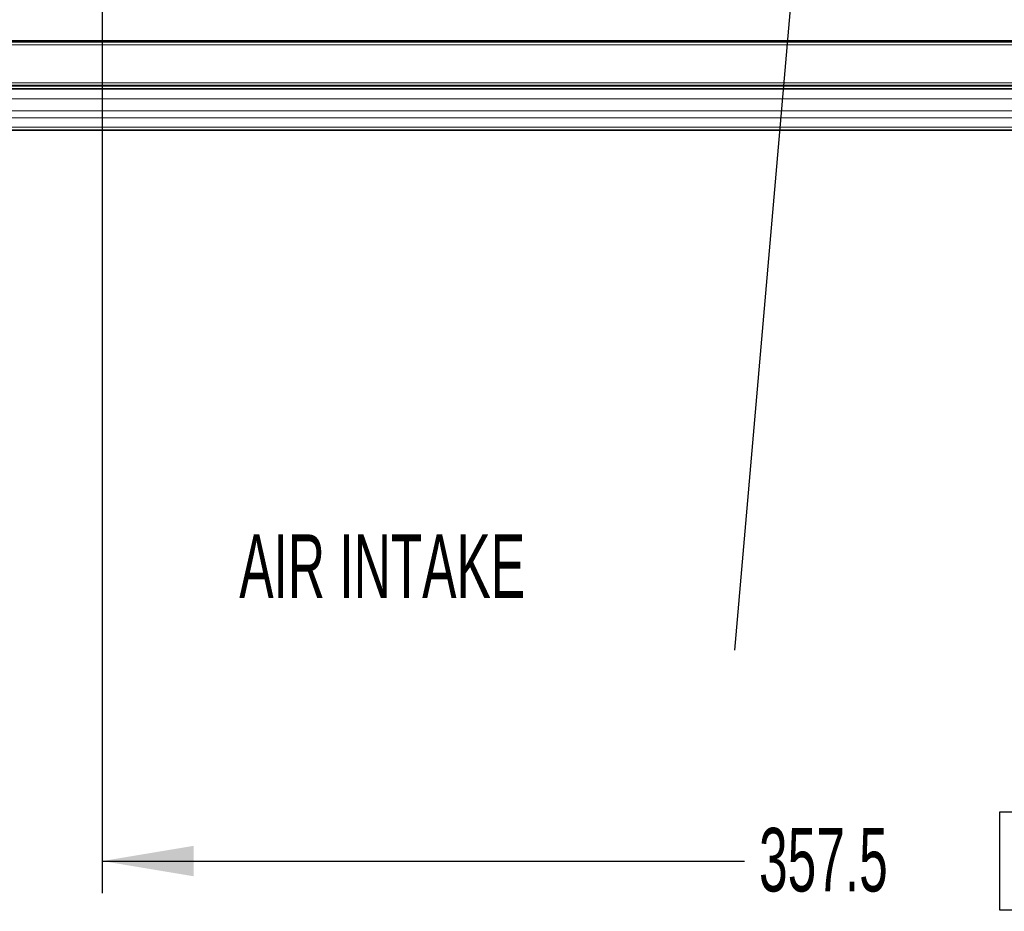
# Model space of a CAD drawing. Header units: millimetres. Extents: x 0 to 1118, y 0 to 864.
# Tile 139 of 172: x 892 to 941, y 274 to 319. Entities that reach past the tile are written whole.
import ezdxf

# ---------------------------------------------------------------- set-up
doc = ezdxf.new("R2010")
doc.units = ezdxf.units.MM
doc.layers.add('ALPHAREV', color=7, linetype='Continuous', lineweight=25)
doc.styles.add('SLDTEXTSTYLE0', font='TXT', dxfattribs={"width": 0.605})
doc.dimstyles.new('SLDDIMSTYLE0', dxfattribs={"dimtxt": 3.175, "dimasz": 4.572, "dimexe": 0, "dimexo": 0.0625, "dimgap": 0.79375, "dimtad": 0, "dimtih": 1, "dimtoh": 1, "dimdec": 1, "dimlfac": 4, "dimrnd": 1e-09, "dimzin": 12, "dimdsep": 46, "dimtxsty": 'SLDTEXTSTYLE0', "dimsah": 1, "dimcen": 0.09, "dimadec": 0, "dimazin": 3, "dimtfac": 1, "dimtofl": 0, "dimtmove": 0, "dimatfit": 3, "dimfxl": 1, "dimfrac": 2, "dimtolj": 1, "dimtzin": 12, "dimarcsym": 0})
doc.dimstyles.new('SLDDIMSTYLE2', dxfattribs={"dimtxt": 0.18, "dimasz": 4.572, "dimexe": 0, "dimexo": 0.0625, "dimgap": 0, "dimtad": 0, "dimtih": 1, "dimtoh": 1, "dimdec": 0, "dimrnd": 1e-09, "dimzin": 0, "dimdsep": 46, "dimtxsty": 'Standard', "dimsah": 1, "dimcen": 0.09, "dimadec": 0, "dimazin": 0, "dimtfac": 4.572, "dimtdec": 0, "dimtofl": 0, "dimtmove": 0, "dimatfit": 3, "dimfxl": 1, "dimfrac": 2, "dimtolj": 1, "dimtzin": 0, "dimarcsym": 0})

# ---------------------------------------------------------------- blocks, each defined once
blk = doc.blocks.new('_D_16')
at = {"layer": 'ALPHAREV'}
for p, q in [((896.128, 356.732), (896.128, 275.338)), ((985.506, 292.851), (985.506, 275.338)), ((942.03, 279.374), (940.938, 279.374)), ((940.938, 279.374), (940.938, 274.502)), ((950.519, 279.374), (951.61, 279.374)), ((951.61, 279.374), (951.61, 274.502)), ((896.128, 276.938), (928.208, 276.938)), ((985.506, 276.938), (953.426, 276.938)), ((940.938, 274.502), (942.03, 274.502)), ((951.61, 274.502), (950.519, 274.502))]:
    blk.add_line(p, q, dxfattribs=at)
for points in [[(896.128, 276.938), (900.7, 276.176), (900.7, 277.7)], [(985.506, 276.938), (980.934, 277.7), (980.934, 276.176)]]:
    blk.add_solid(points, dxfattribs=at)
at = {"layer": 'ALPHAREV', "char_height": 3.175, "attachment_point": 1, "style": 'SLDTEXTSTYLE0'}
for s, insert in [('357.5', (928.933, 278.594)), ('14.1', (942.03, 278.594))]:
    blk.add_mtext(s, dxfattribs=dict(at, insert=insert))
blk = doc.blocks.new('SW_NOTE_0_5')
at = {"layer": 'ALPHAREV', "color": 0, "insert": (-24.736, 5.789), "char_height": 3.175, "attachment_point": 1, "style": 'SLDTEXTSTYLE0'}
blk.add_mtext('AIR INTAKE', dxfattribs=at)

msp = doc.modelspace()

# ---------------------------------------------------------------- linework, layer by layer
at = {"color": 7, "linetype": 'Continuous', "lineweight": 18}
for p, q in [((800.683, 317.847), (976.829, 317.847)), ((976.829, 317.722), (800.683, 317.722)), ((800.71, 317.924), (976.802, 317.924)), ((976.802, 317.874), (800.71, 317.874)), ((796.018, 315.817), (981.494, 315.817)), ((981.494, 315.692), (796.018, 315.692)), ((796.793, 315.645), (980.718, 315.645)), ((796.793, 315.02), (980.718, 315.02)), ((796.793, 314.414), (980.718, 314.414)), ((796.793, 314.061), (980.718, 314.061)), ((796.793, 313.604), (980.718, 313.604))]:
    msp.add_line(p, q, dxfattribs=at)
at = {"color": 7, "linetype": 'Continuous', "lineweight": 35}
for p, q in [((981.505, 315.665), (796.007, 315.665)), ((796.793, 315.52), (980.718, 315.52)), ((796.793, 313.457), (980.718, 313.457))]:
    msp.add_line(p, q, dxfattribs=at)

# ---------------------------------------------------------------- block references
at = {"layer": 'ALPHAREV'}
msp.add_blockref('SW_NOTE_0_5', (927.711, 287.468), dxfattribs=at)

# ---------------------------------------------------------------- dimensions: what is measured, and where the dimension line sits
dim = msp.add_linear_dim(base=(896.128, 276.938), p1=(985.506, 294.451), p2=(896.128, 358.332), dimstyle='SLDDIMSTYLE0', dxfattribs=at)
dim.commit()
dim.dimension.update_dxf_attribs({"geometry": '_D_16', "text_midpoint": (940.817, 276.938), "dimtype": 160})

# ---------------------------------------------------------------- leaders
msp.add_leader([(934.087, 361.285), (927.711, 287.468)], dimstyle='SLDDIMSTYLE2', dxfattribs=at)

doc.saveas('drawing.dxf')
